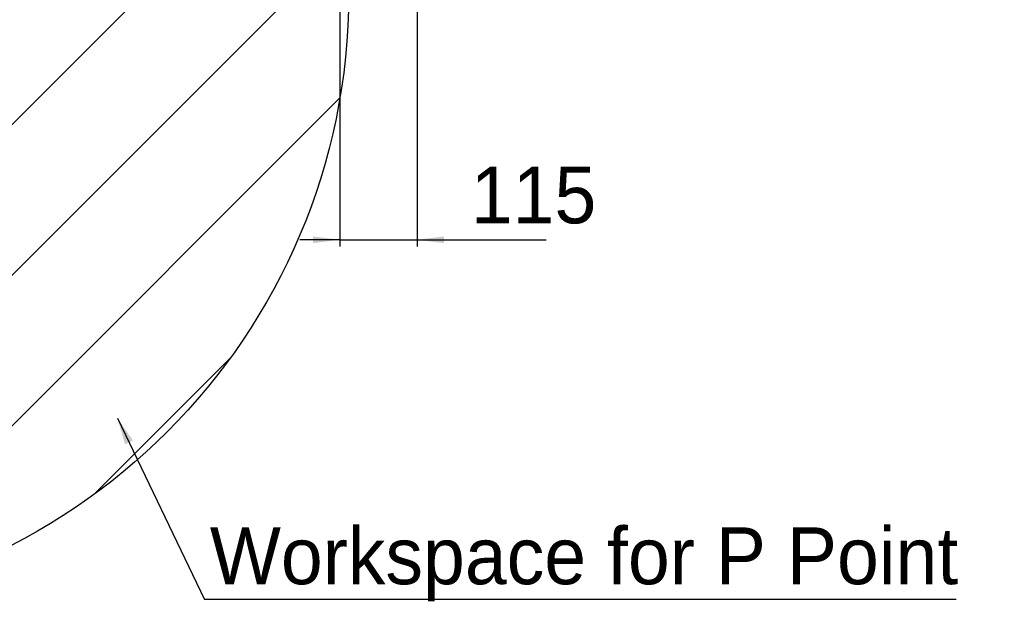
# Model space of a CAD drawing. Header units: millimetres. Extents: x 29 to 198, y 54 to 286.
# Tile 7 of 20: x 125 to 198, y 54 to 98. Entities that reach past the tile are written whole.
import ezdxf

# ---------------------------------------------------------------- set-up
doc = ezdxf.new("R2010")
doc.units = ezdxf.units.MM
doc.layers.add('标注层', color=3, linetype='Continuous')
doc.styles.add('SLDTEXTSTYLE1', font='ARIAL.TTF', dxfattribs={"width": 0.5688})
doc.styles.add('SLDTEXTSTYLE2', font='ARIAL.TTF', dxfattribs={"width": 0.948})
doc.styles.get("Standard").update_dxf_attribs({"font": 'HYSWLONGFANGSONG.TTF'})
doc.dimstyles.new('SLDDIMSTYLE0', dxfattribs={"dimtxt": 4.10931, "dimasz": 2, "dimexe": 0, "dimexo": 0.0625, "dimgap": 1.027327, "dimtad": 2, "dimlfac": 20, "dimrnd": 1e-09, "dimzin": 12, "dimdsep": 46, "dimtxsty": 'SLDTEXTSTYLE1', "dimsah": 1, "dimcen": 0.09, "dimadec": 0, "dimazin": 3, "dimtfac": 1, "dimtmove": 0, "dimatfit": 0, "dimfxl": 0, "dimfrac": 2, "dimtolj": 1, "dimtzin": 12, "dimarcsym": 0})
doc.dimstyles.new('SLDDIMSTYLE3', dxfattribs={"dimtxt": 0.18, "dimasz": 2, "dimexe": 0, "dimexo": 0.0625, "dimgap": 0, "dimtad": 0, "dimtih": 1, "dimtoh": 1, "dimdec": 0, "dimrnd": 1e-09, "dimzin": 0, "dimdsep": 46, "dimtxsty": 'Standard', "dimsah": 1, "dimcen": 0.09, "dimadec": 0, "dimazin": 0, "dimtfac": 2, "dimtdec": 0, "dimtofl": 0, "dimtmove": 0, "dimatfit": 3, "dimfxl": 0, "dimfrac": 2, "dimtolj": 1, "dimtzin": 0, "dimarcsym": 0})

# ---------------------------------------------------------------- blocks, each defined once
blk = doc.blocks.new('_D_5')
at = {"layer": '标注层'}
for p, q in [((148.432, 103.936), (148.432, 81.228)), ((154.182, 102.076), (154.182, 81.228)), ((148.432, 81.728), (145.432, 81.728)), ((148.432, 81.728), (154.182, 81.728)), ((154.182, 81.728), (163.803, 81.728))]:
    blk.add_line(p, q, dxfattribs=at)
for points in [[(148.432, 81.728), (146.432, 81.978), (146.432, 81.478)], [(154.182, 81.728), (156.182, 81.478), (156.182, 81.978)]]:
    blk.add_solid(points, dxfattribs=at)
at = {"layer": '标注层', "insert": (158.182, 87.185), "char_height": 4.2333, "attachment_point": 1, "style": 'SLDTEXTSTYLE2'}
blk.add_mtext('115', dxfattribs=at)
blk = doc.blocks.new('SW_NOTE_2')
at = {"layer": '标注层', "color": 0}
blk.add_line((56.013, 0), (0, 0), dxfattribs=at)
at = {"layer": '标注层', "color": 0, "insert": (0.409, 5.379), "char_height": 4.23333, "attachment_point": 1, "style": 'SLDTEXTSTYLE2'}
blk.add_mtext('Workspace for P Point', dxfattribs=at)

msp = doc.modelspace()

# ---------------------------------------------------------------- hatches: boundary and pattern name
at = {"layer": '标注层'}
h = msp.add_hatch(dxfattribs=at)
h.set_pattern_fill('ANSI31', color=256, scale=2.5, style=0)
edge = h.paths.add_edge_path(flags=0)
edge.add_arc((102.93247, 100.05117), 46.14686, 0, 360)
edge = h.paths.add_edge_path(flags=0)
edge.add_arc((102.93247, 100.05117), 13.6055, 0, 360)

# ---------------------------------------------------------------- linework, layer by layer
msp.add_circle((102.93247, 100.05117), 46.14686, dxfattribs=at)

# ---------------------------------------------------------------- block references
msp.add_blockref('SW_NOTE_2', (138.32979, 54.91229), dxfattribs=at)

# ---------------------------------------------------------------- dimensions: what is measured, and where the dimension line sits
dim = msp.add_linear_dim(base=(154.18238, 81.72801), p1=(148.43238, 104.43573), p2=(154.18238, 102.57617), dimstyle='SLDDIMSTYLE0', dxfattribs=at)
dim.commit()
dim.dimension.update_dxf_attribs({"geometry": '_D_5', "text_midpoint": (160.99248, 81.72801), "dimtype": 160})

# ---------------------------------------------------------------- leaders
msp.add_leader([(131.85129, 68.42693), (138.32979, 54.91229)], dimstyle='SLDDIMSTYLE3', dxfattribs=at)

doc.saveas('drawing.dxf')
